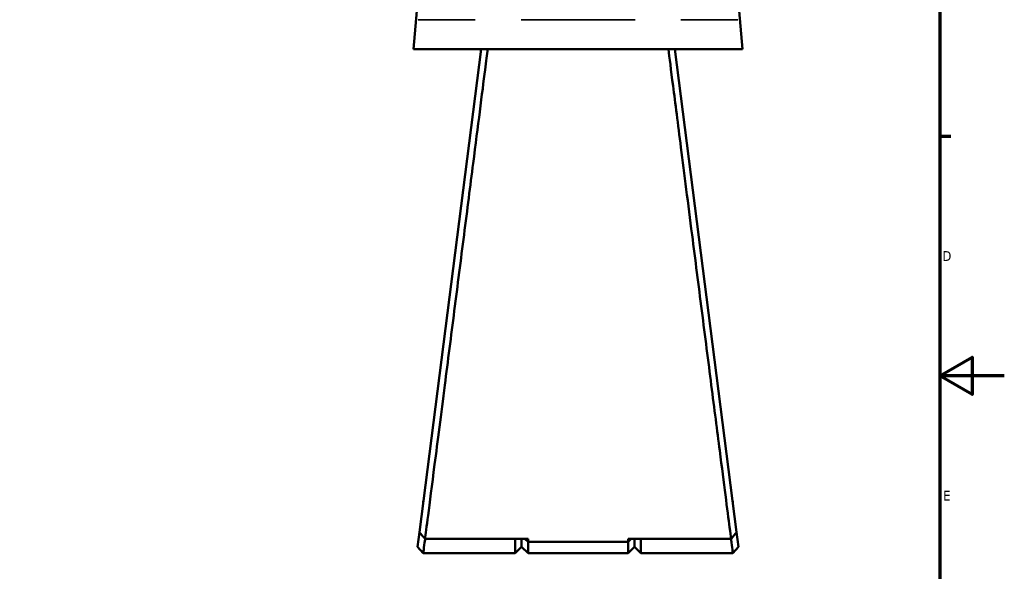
# Model space of a CAD drawing. Header units: millimetres. Extents: x 0 to 926, y 0 to 969.
# Tile 10 of 18: x 536 to 841, y 236 to 407. Entities that reach past the tile are written whole.
import ezdxf

# ---------------------------------------------------------------- set-up
doc = ezdxf.new("R2010")
doc.units = ezdxf.units.MM
for name, color, linetype, lineweight in [('Border (ANSI)', 7, 'Continuous', 70), ('Visible (ANSI)', 7, 'Continuous', 50), ('Visible Narrow (ANSI)', 7, 'Continuous', 35)]:
    doc.layers.add(name, color=color, linetype=linetype, lineweight=lineweight)
doc.styles.add('Note Text (ANSI)', font='tahoma.ttf')

# ---------------------------------------------------------------- blocks, each defined once
blk = doc.blocks.new('Borders Default Border')
at = {"layer": 'Border (ANSI)'}
blk.add_line((821, 371.25), (824.45, 371.25), dxfattribs=at)
at = {"layer": 'Border (ANSI)', "flags": 128}
for points in [[(20, 20), (20, 574), (821, 574), (821, 20), (20, 20)], [(841, 297), (821, 297), (831, 302.77), (831, 291.23), (821, 297)]]:
    blk.add_lwpolyline(points, dxfattribs=at)
at = {"layer": 'Border (ANSI)', "char_height": 3.05, "attachment_point": 7, "style": 'Note Text (ANSI)'}
for s, insert in [('D', (821.81, 332.6)), ('E', (822.05, 258.35))]:
    blk.add_mtext(s, dxfattribs=dict(at, insert=insert))

msp = doc.modelspace()

# ---------------------------------------------------------------- linework, layer by layer
at = {"layer": 'Visible (ANSI)'}
for p, q in [((661.017, 434.668), (657.832, 398.268)), ((756.648, 434.668), (759.832, 398.268)), ((657.832, 398.268), (759.832, 398.268)), ((678.832, 398.268), (659.66, 248.516)), ((758.005, 248.516), (738.832, 398.268)), ((660.832, 258.193), (660.832, 257.675)), ((660.899, 258.193), (660.832, 258.193)), ((756.832, 258.193), (756.766, 258.193)), ((756.832, 257.675), (756.832, 258.193)), ((659.66, 248.516), (659.086, 244.037)), ((758.578, 244.037), (758.005, 248.516)), ((693.332, 246.492), (661.401, 246.492)), ((689.332, 242.053), (689.332, 246.492)), ((691.332, 246.492), (691.332, 244.053)), ((691.332, 244.053), (691.332, 246.492)), ((692.376, 246.492), (693.332, 245.578)), ((693.332, 246.492), (693.332, 245.578)), ((693.332, 245.578), (693.332, 242.053)), ((724.332, 245.578), (693.332, 245.578)), ((756.263, 246.492), (724.332, 246.492)), ((725.288, 246.492), (724.332, 245.578)), ((724.332, 245.578), (724.332, 246.492)), ((724.332, 242.053), (724.332, 245.578)), ((726.332, 244.053), (726.332, 246.492)), ((726.332, 246.492), (726.332, 244.053)), ((728.332, 246.492), (728.332, 242.053)), ((660.832, 242.053), (659.086, 244.037)), ((689.332, 242.053), (660.832, 242.053)), ((691.332, 244.053), (689.332, 242.053)), ((691.332, 244.053), (693.332, 242.053)), ((724.332, 242.053), (693.332, 242.053)), ((726.332, 244.053), (724.332, 242.053)), ((726.332, 244.053), (728.332, 242.053)), ((756.832, 242.053), (728.332, 242.053)), ((758.578, 244.037), (756.832, 242.053))]:
    msp.add_line(p, q, dxfattribs=at)
for points, knots in [([(661.401, 246.492), (661.576, 247.854), (661.888, 250.285), (662.841, 257.702), (663.53, 263.073), (665.268, 276.615), (666.347, 285.025), (668.455, 301.472), (669.451, 309.25), (670.461, 317.134), (670.966, 321.075), (671.474, 325.043), (672.485, 332.94), (672.987, 336.869), (673.976, 344.599), (674.462, 348.4), (675.407, 355.786), (675.865, 359.371), (677.051, 368.648), (677.742, 374.056), (679, 383.903), (679.558, 388.273), (680.345, 394.442), (680.622, 396.611), (680.834, 398.268)], [0.1827624, 0.1827624, 0.1827624, 0.1827624, 0.4709552, 0.4709552, 0.8111331, 0.8111331, 1.1879446, 1.1879446, 1.4903618, 1.4903618, 1.4903618, 1.6415704, 1.6415704, 1.792779, 1.792779, 1.9439876, 1.9439876, 2.0951962, 2.0951962, 2.3522509, 2.3522509, 2.6228741, 2.6228741, 2.8250468, 2.8250468, 2.8250468, 2.8250468]), ([(736.831, 398.268), (737.163, 395.666), (737.657, 391.794), (738.963, 381.57), (739.793, 375.073), (741.775, 359.561), (742.953, 350.35), (745.172, 333.004), (746.194, 325.017), (747.204, 317.134), (747.708, 313.192), (748.21, 309.276), (749.195, 301.585), (749.679, 297.811), (750.618, 290.488), (751.073, 286.94), (751.943, 280.151), (752.359, 276.91), (753.416, 268.673), (754.011, 264.038), (755.051, 255.93), (755.486, 252.546), (756.004, 248.509), (756.159, 247.309), (756.263, 246.492)], [-2.8250468, -2.8250468, -2.8250468, -2.8250468, -2.507558, -2.507558, -2.1689598, -2.1689598, -1.792779, -1.792779, -1.4903618, -1.4903618, -1.4903618, -1.3391532, -1.3391532, -1.1879446, -1.1879446, -1.036736, -1.036736, -0.8855274, -0.8855274, -0.6284727, -0.6284727, -0.3556647, -0.3556647, -0.1827624, -0.1827624, -0.1827624, -0.1827624]), ([(661.401, 246.492), (661.111, 246.829), (660.821, 247.167), (660.24, 247.841), (659.95, 248.179), (659.66, 248.516)], [-0.26701667, -0.26701667, -0.26701667, -0.26701667, -0.13352304, -0.13352304, 0, 0, 0, 0]), ([(758.005, 248.516), (757.715, 248.179), (757.424, 247.841), (756.844, 247.167), (756.554, 246.829), (756.263, 246.492)], [-0.26701645, -0.26701645, -0.26701645, -0.26701645, -0.13349305, -0.13349305, 0, 0, 0, 0]), ([(660.832, 242.054), (660.832, 242.054), (660.86, 242.268), (660.988, 243.244), (661.11, 244.169), (661.312, 245.721), (661.36, 246.097), (661.412, 246.492)], [-3.14159265, -3.14159265, -3.14159265, -3.14159265, -2.78104471, -2.78104471, -2.2984597, -2.2984597, -2.1565837, -2.1565837, -2.1565837, -2.1565837]), ([(756.253, 246.492), (756.304, 246.097), (756.353, 245.721), (756.555, 244.169), (756.676, 243.244), (756.804, 242.268), (756.832, 242.054), (756.832, 242.054)], [2.1565837, 2.1565837, 2.1565837, 2.1565837, 2.2984597, 2.2984597, 2.78104471, 2.78104471, 3.14159265, 3.14159265, 3.14159265, 3.14159265])]:
    msp.add_open_spline(points, degree=3, knots=knots, dxfattribs=at)
at = {"layer": 'Visible Narrow (ANSI)'}
for p, q in [((676.96, 407.355), (659.303, 407.355)), ((726.489, 407.355), (691.175, 407.355)), ((758.362, 407.355), (740.705, 407.355))]:
    msp.add_line(p, q, dxfattribs=at)

# ---------------------------------------------------------------- block references
msp.add_blockref('Borders Default Border', (0, 0))

doc.saveas('drawing.dxf')
